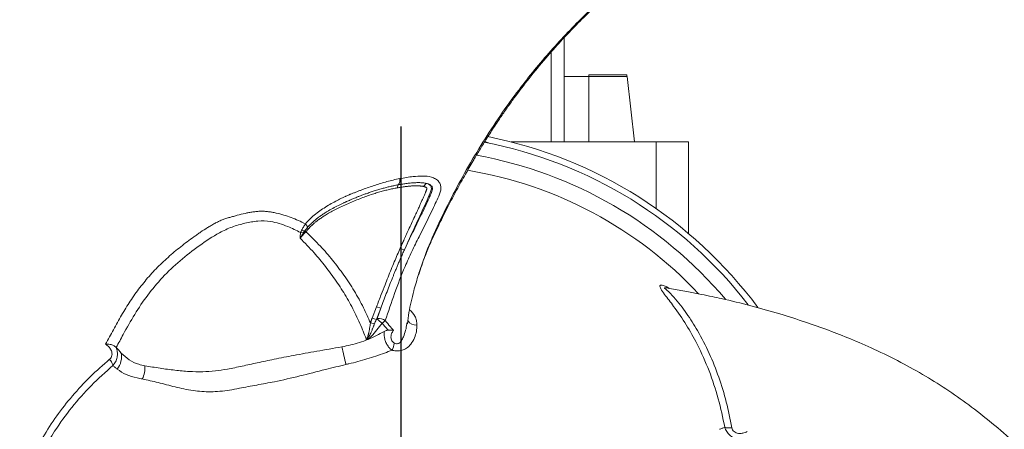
# Model space of a CAD drawing. Header units: millimetres. Extents: x 0 to 420, y 0 to 297.
# Tile 5 of 8: x 186 to 246, y 150 to 175. Entities that reach past the tile are written whole.
import ezdxf

# ---------------------------------------------------------------- set-up
doc = ezdxf.new("R2010")
doc.units = ezdxf.units.MM
doc.layers.add('AM_BOR', color=7, linetype='Continuous')

# ---------------------------------------------------------------- blocks, each defined once
blk = doc.blocks.new('SW_CENTERMARKSYMBOL_0')
at = {"layer": 'AM_BOR', "color": 0}
for p, q in [((0, 1), (0, 27.35)), ((-1, 0), (-27.35, 0)), ((0, 0), (-0.5, 0)), ((0, 0), (0, 0.5)), ((0, 0), (0, -0.5)), ((0, 0), (0.5, 0)), ((1, 0), (27.35, 0)), ((0, -1), (0, -27.35))]:
    blk.add_line(p, q, dxfattribs=at)

msp = doc.modelspace()

# ---------------------------------------------------------------- linework, layer by layer
at = {"color": 7, "linetype": 'Continuous', "lineweight": 15}
for p, q in [((219.11, 167.631), (219.11, 174.02)), ((220.61, 171.631), (219.11, 171.631)), ((222.936, 171.731), (220.61, 171.731)), ((220.61, 171.731), (220.61, 171.643)), ((222.954, 171.643), (220.61, 171.643)), ((220.61, 171.643), (220.61, 167.631)), ((223.423, 167.631), (222.954, 171.643)), ((214.245, 167.655), (214.464, 167.568)), ((224.731, 167.631), (215.863, 167.631)), ((224.731, 167.631), (226.73, 167.631)), ((226.73, 167.631), (226.73, 162.017)), ((208.885, 164.823), (208.941, 165.007)), ((210.498, 164.905), (210.645, 165.097)), ((203.43, 162.301), (203.286, 162.137)), ((203.43, 162.301), (203.385, 162.4)), ((203.183, 162.028), (203.142, 162.085)), ((203.254, 162.104), (203.209, 162.18)), ((203.286, 162.137), (203.243, 162.226)), ((210.184, 159.517), (210.211, 159.607)), ((210.211, 159.606), (210.245, 159.702)), ((207.337, 156.843), (207.61, 157.545)), ((207.61, 157.545), (207.872, 157.458)), ((207.654, 156.825), (207.872, 157.458)), ((207.599, 156.754), (207.654, 156.825)), ((207.241, 156.548), (207.481, 156.489)), ((209.464, 156.505), (209.475, 156.567)), ((191.668, 155.043), (191.657, 155.056))]:
    msp.add_line(p, q, dxfattribs=at)
at = {"color": 8, "linetype": 'Continuous', "lineweight": 15}
for p, q in [((218.31, 167.631), (218.31, 173.133)), ((224.731, 163.559), (224.731, 167.631))]:
    msp.add_line(p, q, dxfattribs=at)
at = {"color": 7, "linetype": 'Continuous', "lineweight": 15, "flags": 128}
for points in [[(209.06, 161.124), (209.189, 161.076), (209.319, 161.027)], [(207.337, 156.843), (207.468, 156.799), (207.599, 156.754)]]:
    msp.add_lwpolyline(points, dxfattribs=at)
at = {"color": 7, "linetype": 'Continuous', "lineweight": 15}
for centre, radius, start, end in [((209.11, 141.231), 81.1, 135.10597, 134.89403), ((209.11, 141.231), 69.6, 135.12348, 134.87652), ((209.11, 141.231), 69, 135.12456, 134.87544), ((209.11, 141.231), 27.25, 36.64043, 78.75878), ((209.11, 141.231), 26.877, 37.7054, 79.06481), ((209.11, 141.231), 26.001, 40.16134, 79.76634), ((209.11, 141.231), 25, 43.16929, 80.61), ((208.642, 165.278), 0.404, 317.85024, 15.37806), ((202.954, 162.276), 0.448, 16.0481, 47.91973), ((203.045, 162.693), 0.616, 261.89051, 279.10149), ((203.299, 162.975), 0.801, 249.76289, 263.58314), ((207.645, 155.747), 1.078, 62.08442, 89.496), ((208.643, 157.56), 1.232, 216.66118, 236.1433), ((207.089, 157.766), 1.505, 305.21312, 314.82697), ((152.633, 142.499), 54.335, 12.22618, 13.39177), ((206.096, 155.954), 2.685, 336.54338, 346.21264), ((191.847, 153.805), 1.574, 334.1698, 4.47981)]:
    msp.add_arc(centre, radius, start, end, dxfattribs=at)
at = {"color": 8, "linetype": 'Continuous', "lineweight": 15}
msp.add_arc((210.027, 157.009), 0.593, 212.19495, 275.79526, dxfattribs=at)
at = {"color": 7, "linetype": 'Continuous', "lineweight": 15}
msp.add_ellipse((223.076, 167.731), major_axis=(-0.14, 4), ratio=0.017444, start_param=6.073136, end_param=6.282576, dxfattribs=at)
for points, knots in [([(242.244, 195.225), (242.231, 195.232), (241.907, 195.399), (241.217, 195.74), (239.876, 196.381), (238.181, 197.128), (236.195, 197.907), (234.408, 198.5), (232.862, 198.933), (231.571, 199.234), (230.331, 199.47), (229.089, 199.655), (227.787, 199.801), (226.379, 199.906), (224.825, 199.965), (223.105, 199.963), (221.363, 199.893), (219.733, 199.769), (218.345, 199.625), (217.188, 199.477), (216.241, 199.337), (215.456, 199.209), (214.697, 199.073), (213.858, 198.909), (212.892, 198.699), (211.84, 198.444), (210.735, 198.145), (209.437, 197.752), (207.949, 197.239), (206.325, 196.587), (204.756, 195.869), (203.302, 195.125), (202.114, 194.456), (201.189, 193.897), (200.527, 193.479), (200.002, 193.136), (199.57, 192.844), (199.159, 192.561), (198.731, 192.258), (198.258, 191.915), (197.719, 191.513), (197.07, 191.01), (196.305, 190.392), (195.508, 189.714), (194.7, 188.99), (193.947, 188.281), (193.255, 187.594), (192.675, 186.99), (192.181, 186.457), (191.775, 186.004), (191.413, 185.588), (191.083, 185.199), (190.746, 184.793), (190.407, 184.374), (190.055, 183.928), (189.626, 183.366), (189.095, 182.64), (188.461, 181.719), (187.777, 180.654), (187.103, 179.51), (186.49, 178.368), (185.968, 177.305), (185.516, 176.306), (185.129, 175.376), (184.786, 174.484), (184.475, 173.61), (184.179, 172.703), (183.828, 171.52), (183.441, 170.02), (183.077, 168.236), (182.811, 166.448), (182.649, 164.716), (182.583, 163.01), (182.61, 161.261), (182.725, 159.555), (182.908, 157.951), (183.133, 156.464), (183.412, 154.961), (183.767, 153.331), (184.207, 151.602), (184.611, 150.226), (184.925, 149.239), (185.139, 148.589), (185.401, 147.828), (185.643, 147.146), (185.803, 146.721), (185.852, 146.591)], [0, 0, 0, 0, 0.000462, 0.010942, 0.02316, 0.045156, 0.066619, 0.087311, 0.101809, 0.114946, 0.127238, 0.139826, 0.15279, 0.166784, 0.182425, 0.199763, 0.218776, 0.235141, 0.249239, 0.261005, 0.270466, 0.278176, 0.285086, 0.29382, 0.304105, 0.315086, 0.326697, 0.338932, 0.356364, 0.374701, 0.392444, 0.409217, 0.424872, 0.434422, 0.442601, 0.449055, 0.453861, 0.458796, 0.464571, 0.470164, 0.476961, 0.485491, 0.4957, 0.507568, 0.51812, 0.529557, 0.539871, 0.5486, 0.555749, 0.562586, 0.567627, 0.572891, 0.578451, 0.584018, 0.58962, 0.596138, 0.606059, 0.617743, 0.631104, 0.645687, 0.659277, 0.671589, 0.682681, 0.693493, 0.702994, 0.712533, 0.722467, 0.732826, 0.751138, 0.771014, 0.790117, 0.808178, 0.826121, 0.844461, 0.863951, 0.88057, 0.895643, 0.911252, 0.92822, 0.947152, 0.965837, 0.971674, 0.978346, 0.986407, 0.995832, 1, 1, 1, 1]), ([(210.245, 159.702), (210.354, 160.017), (210.563, 160.618), (210.901, 161.418), (211.2, 162.069), (211.46, 162.618), (211.717, 163.145), (212.068, 163.835), (212.515, 164.678), (213.025, 165.603), (213.482, 166.396), (213.883, 167.069), (214.28, 167.716), (214.718, 168.406), (215.169, 169.087), (215.607, 169.719), (216.189, 170.527), (216.97, 171.552), (217.931, 172.718), (218.863, 173.768), (219.754, 174.71), (220.698, 175.649), (221.748, 176.623), (222.88, 177.604), (224.213, 178.691), (225.75, 179.862), (227.515, 181.12), (229.097, 182.166), (230.503, 183.032), (231.669, 183.709), (232.773, 184.313), (233.721, 184.81), (234.608, 185.26), (235.577, 185.708), (236.694, 186.215), (237.898, 186.737), (238.961, 187.178), (239.864, 187.538), (240.594, 187.821), (241.295, 188.082), (241.843, 188.279), (242.237, 188.417), (242.47, 188.5), (242.703, 188.572), (243.008, 188.667), (243.456, 188.813), (244.08, 189.014), (244.63, 189.191), (244.97, 189.297), (245.045, 189.32)], [0, 0, 0, 0, 0.02111, 0.04025, 0.05516, 0.066765, 0.079141, 0.092705, 0.116354, 0.1403, 0.160268, 0.174852, 0.190372, 0.208732, 0.226847, 0.242399, 0.257742, 0.290446, 0.324825, 0.354533, 0.38037, 0.407726, 0.439653, 0.471575, 0.50286, 0.548704, 0.594157, 0.64056, 0.668934, 0.698284, 0.725276, 0.747495, 0.764782, 0.787017, 0.813948, 0.841292, 0.868816, 0.885704, 0.902018, 0.917763, 0.93253, 0.938639, 0.943758, 0.947908, 0.953784, 0.963569, 0.977299, 0.995003, 1, 1, 1, 1]), ([(203.254, 162.609), (203.349, 162.725), (203.45, 162.832), (203.661, 163.035), (203.77, 163.129), (204.103, 163.396), (204.334, 163.553), (204.806, 163.842), (205.047, 163.974), (205.352, 164.127), (205.413, 164.157), (205.536, 164.215), (205.597, 164.244), (205.674, 164.279), (205.689, 164.287), (205.72, 164.3), (205.735, 164.307), (205.781, 164.328), (205.811, 164.343), (205.873, 164.369), (205.904, 164.38), (205.95, 164.402), (205.965, 164.41), (205.995, 164.424), (206.011, 164.43), (206.089, 164.46), (206.151, 164.483), (206.243, 164.518), (206.274, 164.53), (206.335, 164.554), (206.365, 164.567), (206.456, 164.604), (206.517, 164.627), (206.64, 164.673), (206.701, 164.695), (207.006, 164.807), (207.251, 164.892), (207.622, 165.013), (207.747, 165.052), (207.998, 165.129), (208.124, 165.166), (208.508, 165.27), (208.767, 165.333), (209.031, 165.385)], [0, 0, 0, 0, 0.0625, 0.0625, 0.125, 0.125, 0.25, 0.25, 0.375, 0.375, 0.40625, 0.40625, 0.4375, 0.4375, 0.445313, 0.445313, 0.453125, 0.453125, 0.46875, 0.46875, 0.484375, 0.484375, 0.492188, 0.492188, 0.5, 0.5, 0.53125, 0.53125, 0.546875, 0.546875, 0.5625, 0.5625, 0.59375, 0.59375, 0.625, 0.625, 0.75, 0.75, 0.8125, 0.8125, 0.875, 0.875, 1, 1, 1, 1]), ([(209.031, 165.385), (209.305, 165.434), (209.761, 165.515), (210.418, 165.552), (210.883, 165.521), (211.233, 165.384), (211.424, 165.221), (211.53, 165.013), (211.566, 164.789), (211.508, 164.461), (211.313, 164.085), (210.895, 163.17), (210.361, 162.129), (209.77, 160.927), (209.246, 159.78), (208.705, 158.359), (208.335, 157.253), (208.149, 156.699)], [0, 0, 0, 0, 0.07839, 0.130544, 0.183631, 0.206771, 0.230818, 0.247367, 0.264008, 0.285182, 0.327423, 0.369884, 0.537491, 0.621323, 0.70512, 0.852356, 1, 1, 1, 1]), ([(203.385, 162.4), (203.4, 162.418), (203.436, 162.459), (203.499, 162.528), (203.583, 162.614), (203.7, 162.725), (203.84, 162.847), (203.992, 162.967), (204.151, 163.085), (204.325, 163.204), (204.503, 163.317), (204.733, 163.456), (205.011, 163.611), (205.301, 163.758), (205.501, 163.854), (205.601, 163.901), (205.66, 163.928), (205.704, 163.948), (205.749, 163.968), (205.807, 163.994), (205.866, 164.02), (205.925, 164.046), (205.983, 164.071), (206.059, 164.103), (206.16, 164.145), (206.278, 164.194), (206.419, 164.252), (206.584, 164.317), (206.772, 164.389), (206.984, 164.467), (207.22, 164.55), (207.479, 164.635), (207.747, 164.718), (208.012, 164.794), (208.264, 164.86), (208.503, 164.917), (208.726, 164.966), (208.871, 164.994), (208.941, 165.007)], [0, 0, 0, 0, 0.010313, 0.024405, 0.042371, 0.064302, 0.097596, 0.127398, 0.15344, 0.190065, 0.226132, 0.252705, 0.317298, 0.377624, 0.40876, 0.424318, 0.431294, 0.439869, 0.447643, 0.455414, 0.470953, 0.47872, 0.486486, 0.502011, 0.51886, 0.539779, 0.564591, 0.593639, 0.626758, 0.663917, 0.705128, 0.750387, 0.798531, 0.844017, 0.886916, 0.927223, 0.964918, 1, 1, 1, 1]), ([(208.885, 164.823), (208.838, 164.815), (208.745, 164.798), (208.604, 164.77), (208.463, 164.739), (208.32, 164.706), (208.176, 164.671), (208.032, 164.633), (207.886, 164.594), (207.739, 164.552), (207.592, 164.507), (207.265, 164.404), (206.744, 164.221), (206.026, 163.934), (205.325, 163.62), (204.791, 163.338), (204.433, 163.122), (204.217, 162.981), (204.038, 162.854), (203.889, 162.738), (203.764, 162.633), (203.646, 162.526), (203.535, 162.416), (203.465, 162.339), (203.43, 162.301)], [0, 0, 0, 0, 0.024026, 0.048266, 0.072725, 0.097405, 0.122309, 0.147442, 0.172806, 0.198405, 0.224241, 0.250317, 0.370388, 0.500383, 0.634933, 0.75047, 0.796299, 0.837844, 0.875152, 0.901567, 0.927221, 0.952152, 0.976397, 1, 1, 1, 1]), ([(210.498, 164.905), (210.481, 164.908), (210.446, 164.915), (210.392, 164.923), (210.336, 164.93), (210.277, 164.936), (210.216, 164.94), (210.152, 164.943), (210.085, 164.945), (210.016, 164.945), (209.944, 164.944), (209.87, 164.942), (209.793, 164.938), (209.714, 164.932), (209.632, 164.926), (209.547, 164.918), (209.46, 164.908), (209.371, 164.898), (209.279, 164.886), (209.184, 164.872), (209.086, 164.857), (208.986, 164.841), (208.919, 164.829), (208.885, 164.823)], [0, 0, 0, 0, 0.032036, 0.065535, 0.10052, 0.137012, 0.17503, 0.214589, 0.255705, 0.298389, 0.342653, 0.388508, 0.435963, 0.485026, 0.535704, 0.588005, 0.641934, 0.697498, 0.754702, 0.813549, 0.874046, 0.936195, 1, 1, 1, 1]), ([(208.941, 165.007), (208.987, 165.015), (209.078, 165.032), (209.213, 165.054), (209.346, 165.073), (209.477, 165.091), (209.612, 165.106), (209.749, 165.12), (209.888, 165.13), (210.019, 165.137), (210.143, 165.14), (210.26, 165.139), (210.368, 165.135), (210.469, 165.126), (210.56, 165.115), (210.618, 165.103), (210.645, 165.097)], [0, 0, 0, 0, 0.081369, 0.161345, 0.239903, 0.317014, 0.392665, 0.477873, 0.558923, 0.63566, 0.708013, 0.775908, 0.839221, 0.89779, 0.951454, 1, 1, 1, 1]), ([(209.06, 161.124), (209.093, 161.198), (209.165, 161.359), (209.283, 161.62), (209.421, 161.923), (209.579, 162.268), (209.757, 162.655), (209.93, 163.029), (210.085, 163.362), (210.206, 163.627), (210.308, 163.848), (210.391, 164.031), (210.46, 164.185), (210.518, 164.317), (210.567, 164.43), (210.604, 164.516), (210.63, 164.58), (210.647, 164.626), (210.662, 164.668), (210.674, 164.704), (210.684, 164.736), (210.69, 164.764), (210.694, 164.784), (210.693, 164.799), (210.689, 164.81), (210.683, 164.82), (210.674, 164.83), (210.661, 164.84), (210.646, 164.85), (210.629, 164.859), (210.599, 164.873), (210.555, 164.89), (210.518, 164.899), (210.498, 164.905)], [0, 0, 0, 0, 0.056252, 0.123308, 0.201167, 0.289832, 0.389301, 0.499577, 0.57898, 0.647085, 0.703891, 0.749399, 0.788154, 0.821889, 0.850607, 0.87431, 0.887069, 0.898533, 0.908709, 0.917605, 0.925237, 0.931627, 0.936813, 0.939136, 0.941631, 0.944514, 0.947925, 0.951952, 0.956647, 0.962043, 0.968162, 0.982952, 1, 1, 1, 1]), ([(210.645, 165.097), (210.826, 165.054), (211.055, 164.898), (210.702, 163.995), (209.865, 162.259), (209.319, 161.027)], [0.5884147, 0.5884147, 0.5884147, 0.5884147, 0.6247338, 0.6616264, 0.7949072, 0.7949072, 0.7949072, 0.7949072]), ([(209.319, 161.027), (209.402, 161.204), (209.485, 161.381), (209.653, 161.734), (209.738, 161.91), (209.993, 162.438), (210.164, 162.789), (210.418, 163.316), (210.502, 163.491), (210.67, 163.844), (210.753, 164.02), (210.874, 164.287), (210.914, 164.376), (210.971, 164.512), (210.989, 164.557), (211.021, 164.651), (211.034, 164.699), (211.041, 164.774), (211.041, 164.8), (211.033, 164.849), (211.023, 164.874), (210.998, 164.917), (210.982, 164.937), (210.946, 164.971), (210.927, 164.986), (210.886, 165.012), (210.865, 165.023), (210.822, 165.043), (210.8, 165.052), (210.734, 165.076), (210.689, 165.087), (210.645, 165.097)], [0, 0, 0, 0, 0.125, 0.125, 0.25, 0.25, 0.5, 0.5, 0.625, 0.625, 0.75, 0.75, 0.8125, 0.8125, 0.84375, 0.84375, 0.875, 0.875, 0.890625, 0.890625, 0.90625, 0.90625, 0.921875, 0.921875, 0.9375, 0.9375, 0.953125, 0.953125, 0.96875, 0.96875, 1, 1, 1, 1]), ([(191.008, 155.256), (191.096, 155.398), (191.18, 155.544), (191.344, 155.839), (191.425, 155.987), (191.667, 156.433), (191.827, 156.732), (192.08, 157.172), (192.166, 157.318), (192.344, 157.605), (192.435, 157.747), (192.714, 158.169), (192.91, 158.444), (193.319, 158.98), (193.533, 159.242), (193.869, 159.624), (193.984, 159.749), (194.223, 159.992), (194.346, 160.108), (194.594, 160.339), (194.718, 160.453), (194.968, 160.68), (195.095, 160.791), (195.353, 161.006), (195.485, 161.111), (195.749, 161.318), (195.883, 161.42), (196.152, 161.621), (196.287, 161.72), (196.491, 161.867), (196.56, 161.916), (196.696, 162.014), (196.765, 162.063), (196.973, 162.205), (197.114, 162.297), (197.329, 162.43), (197.402, 162.473), (197.512, 162.535), (197.549, 162.556), (197.622, 162.598), (197.659, 162.619), (197.77, 162.68), (197.845, 162.719), (197.996, 162.791), (198.073, 162.824), (198.187, 162.874), (198.225, 162.89), (198.302, 162.921), (198.34, 162.937), (198.418, 162.964), (198.457, 162.975), (198.517, 162.99), (198.537, 162.994), (198.577, 163.002), (198.597, 163.007), (198.656, 163.02), (198.696, 163.031), (198.773, 163.053), (198.812, 163.065), (198.928, 163.1), (199.005, 163.123), (199.24, 163.186), (199.397, 163.225), (199.635, 163.275), (199.714, 163.291), (199.873, 163.32), (199.953, 163.332), (200.113, 163.355), (200.192, 163.366), (200.352, 163.384), (200.432, 163.391), (200.553, 163.395), (200.593, 163.395), (200.673, 163.392), (200.713, 163.388), (200.792, 163.382), (200.832, 163.378), (200.911, 163.37), (200.951, 163.366), (201.069, 163.352), (201.148, 163.341), (201.306, 163.314), (201.385, 163.298), (201.618, 163.245), (201.772, 163.204), (202.076, 163.11), (202.227, 163.058), (202.528, 162.946), (202.677, 162.886), (202.97, 162.756), (203.114, 162.685), (203.254, 162.609)], [0, 0, 0, 0, 0.03125, 0.03125, 0.0625, 0.0625, 0.125, 0.125, 0.15625, 0.15625, 0.1875, 0.1875, 0.25, 0.25, 0.3125, 0.3125, 0.34375, 0.34375, 0.375, 0.375, 0.40625, 0.40625, 0.4375, 0.4375, 0.46875, 0.46875, 0.5, 0.5, 0.53125, 0.53125, 0.546875, 0.546875, 0.5625, 0.5625, 0.59375, 0.59375, 0.609375, 0.609375, 0.617187, 0.617187, 0.625, 0.625, 0.640625, 0.640625, 0.65625, 0.65625, 0.664062, 0.664062, 0.671875, 0.671875, 0.679687, 0.679687, 0.683594, 0.683594, 0.6875, 0.6875, 0.695312, 0.695312, 0.703125, 0.703125, 0.71875, 0.71875, 0.75, 0.75, 0.765625, 0.765625, 0.78125, 0.78125, 0.796875, 0.796875, 0.8125, 0.8125, 0.820312, 0.820312, 0.828125, 0.828125, 0.835937, 0.835937, 0.84375, 0.84375, 0.859375, 0.859375, 0.875, 0.875, 0.90625, 0.90625, 0.9375, 0.9375, 0.96875, 0.96875, 1, 1, 1, 1]), ([(202.958, 162.083), (202.698, 162.214), (202.273, 162.427), (201.653, 162.638), (201.051, 162.795), (200.335, 162.808), (199.54, 162.665), (198.754, 162.446), (197.805, 161.993), (196.738, 161.29), (195.564, 160.381), (194.501, 159.37), (193.575, 158.261), (192.781, 157.084), (192.168, 155.996), (191.808, 155.311), (191.668, 155.043)], [0, 0, 0, 0, 0.061548, 0.10052, 0.139444, 0.194206, 0.249317, 0.306225, 0.363013, 0.4617, 0.560591, 0.659233, 0.752708, 0.846469, 0.940151, 1, 1, 1, 1]), ([(203.022, 162.224), (203.055, 162.291), (203.094, 162.357), (203.173, 162.486), (203.214, 162.548), (203.254, 162.609)], [0, 0, 0, 0, 0.5, 0.5, 1, 1, 1, 1]), ([(202.93, 161.74), (202.93, 161.74), (202.923, 161.854), (202.941, 161.969), (202.958, 162.083)], [0, 0, 0, 0, 0.0058909, 1, 1, 1, 1]), ([(202.93, 161.74), (202.949, 161.771), (202.968, 161.803), (203.005, 161.865), (203.023, 161.895), (203.077, 161.982), (203.11, 162.036), (203.142, 162.085)], [0, 0, 0, 0, 0.25, 0.25, 0.5, 0.5, 1, 1, 1, 1]), ([(203.183, 162.028), (203.175, 162.019), (203.159, 162.001), (203.134, 161.974), (203.109, 161.947), (203.083, 161.919), (203.058, 161.89), (203.032, 161.861), (203.007, 161.831), (202.981, 161.801), (202.955, 161.77), (202.938, 161.75), (202.93, 161.74)], [0, 0, 0, 0, 0.0957089, 0.1921239, 0.289343, 0.3874615, 0.4865714, 0.586762, 0.688119, 0.7907253, 0.8946602, 1, 1, 1, 1]), ([(206.994, 155.527), (206.987, 155.546), (206.921, 155.719), (206.844, 155.919), (206.625, 156.454), (206.296, 157.178), (205.755, 158.174), (205.151, 159.12), (204.492, 160.01), (203.758, 160.897), (203.218, 161.446), (202.93, 161.74)], [0, 0, 0, 0, 0.007806, 0.071012, 0.082166, 0.230097, 0.379147, 0.528217, 0.678182, 0.828166, 1, 1, 1, 1]), ([(203.286, 162.137), (203.585, 161.846), (204.15, 161.297), (204.919, 160.403), (205.614, 159.493), (206.252, 158.52), (206.801, 157.539), (207.103, 156.861), (207.241, 156.548)], [0, 0, 0, 0, 0.188153, 0.355097, 0.522023, 0.689446, 0.85684, 1, 1, 1, 1]), ([(207.61, 157.545), (207.705, 157.792), (207.878, 158.239), (208.113, 158.84), (208.317, 159.356), (208.507, 159.824), (208.697, 160.282), (208.879, 160.713), (209.001, 160.99), (209.06, 161.124)], [0, 0, 0, 0, 0.204994, 0.371667, 0.500022, 0.635516, 0.764001, 0.885491, 1, 1, 1, 1]), ([(209.319, 161.027), (209.28, 160.941), (209.204, 160.773), (209.095, 160.525), (208.992, 160.288), (208.896, 160.061), (208.805, 159.845), (208.721, 159.639), (208.642, 159.445), (208.469, 159.017), (208.211, 158.357), (207.984, 157.755), (207.872, 157.458)], [0, 0, 0, 0, 0.073496, 0.143866, 0.21107, 0.275105, 0.335943, 0.393585, 0.448035, 0.499301, 0.7523, 1, 1, 1, 1]), ([(209.503, 156.499), (209.532, 156.727), (209.618, 157.403), (209.85, 158.409), (210.083, 159.181), (210.184, 159.517)], [0, 0, 0, 0, 0.222673, 0.662092, 1, 1, 1, 1]), ([(225.393, 158.694), (225.392, 158.694), (225.378, 158.695), (225.378, 158.695), (225.379, 158.696)], [0, 0, 0, 0, 0.091686, 1, 1, 1, 1]), ([(239.303, 85.538), (239.316, 85.547), (239.622, 85.743), (240.263, 86.171), (241.488, 87.012), (242.982, 88.106), (244.65, 89.436), (246.057, 90.687), (247.205, 91.809), (248.112, 92.777), (248.936, 93.733), (249.717, 94.715), (250.495, 95.771), (251.29, 96.937), (252.118, 98.254), (252.976, 99.745), (253.786, 101.288), (254.494, 102.761), (255.063, 104.035), (255.513, 105.112), (255.866, 106.001), (256.147, 106.746), (256.409, 107.471), (256.687, 108.28), (256.988, 109.221), (257.293, 110.259), (257.587, 111.366), (257.896, 112.686), (258.195, 114.232), (258.442, 115.965), (258.606, 117.682), (258.688, 119.313), (258.702, 120.676), (258.681, 121.757), (258.65, 122.539), (258.615, 123.166), (258.579, 123.686), (258.539, 124.183), (258.491, 124.706), (258.43, 125.286), (258.351, 125.954), (258.24, 126.768), (258.087, 127.739), (257.899, 128.769), (257.676, 129.831), (257.438, 130.837), (257.189, 131.779), (256.956, 132.584), (256.742, 133.278), (256.552, 133.857), (256.373, 134.378), (256.201, 134.858), (256.018, 135.354), (255.825, 135.856), (255.614, 136.384), (255.342, 137.036), (254.979, 137.859), (254.499, 138.869), (253.918, 139.994), (253.264, 141.149), (252.582, 142.251), (251.922, 143.235), (251.283, 144.126), (250.672, 144.926), (250.07, 145.669), (249.468, 146.375), (248.831, 147.085), (247.983, 147.981), (246.877, 149.065), (245.514, 150.274), (244.098, 151.397), (242.679, 152.404), (241.235, 153.314), (239.707, 154.166), (238.172, 154.918), (236.691, 155.562), (235.291, 156.111), (233.85, 156.621), (232.26, 157.128), (230.543, 157.611), (229.149, 157.949), (228.138, 158.171), (227.468, 158.311), (226.678, 158.465), (225.966, 158.596), (225.518, 158.67), (225.381, 158.692)], [0, 0, 0, 0, 0.000462, 0.010941, 0.023159, 0.045156, 0.066618, 0.08731, 0.101809, 0.114945, 0.127237, 0.139825, 0.15279, 0.166784, 0.182424, 0.199762, 0.218776, 0.235141, 0.249238, 0.261004, 0.270465, 0.278175, 0.285086, 0.29382, 0.304105, 0.315085, 0.326696, 0.338932, 0.356364, 0.3747, 0.392444, 0.409216, 0.424872, 0.434421, 0.442601, 0.449054, 0.45386, 0.458796, 0.46457, 0.470164, 0.476961, 0.48549, 0.4957, 0.507568, 0.51812, 0.529557, 0.539871, 0.5486, 0.555749, 0.562586, 0.567626, 0.572891, 0.57845, 0.584018, 0.58962, 0.596138, 0.606059, 0.617742, 0.631104, 0.645687, 0.659277, 0.671588, 0.682681, 0.693493, 0.702994, 0.712533, 0.722467, 0.732826, 0.751138, 0.771014, 0.790117, 0.808177, 0.826121, 0.844461, 0.863951, 0.88057, 0.895643, 0.911252, 0.92822, 0.947151, 0.965837, 0.971674, 0.978346, 0.986407, 0.995832, 1, 1, 1, 1]), ([(207.241, 156.548), (207.247, 156.568), (207.257, 156.608), (207.275, 156.668), (207.294, 156.726), (207.315, 156.785), (207.33, 156.823), (207.337, 156.843)], [0, 0, 0, 0, 0.198847, 0.398117, 0.597964, 0.798541, 1, 1, 1, 1]), ([(206.994, 155.527), (207, 155.539), (207.013, 155.563), (207.03, 155.602), (207.047, 155.644), (207.064, 155.689), (207.08, 155.737), (207.096, 155.788), (207.111, 155.843), (207.125, 155.901), (207.139, 155.962), (207.154, 156.04), (207.171, 156.133), (207.189, 156.235), (207.204, 156.327), (207.218, 156.41), (207.23, 156.482), (207.238, 156.527), (207.241, 156.548)], [0, 0, 0, 0, 0.038424, 0.079287, 0.122636, 0.168518, 0.216975, 0.268053, 0.321791, 0.378232, 0.437418, 0.499387, 0.606, 0.70341, 0.791567, 0.870409, 0.939891, 1, 1, 1, 1]), ([(207.956, 156.537), (207.848, 156.402), (207.632, 156.133), (207.36, 155.769), (207.12, 155.584), (207.009, 155.533), (206.994, 155.527)], [0, 0, 0, 0, 0.3709747, 0.7422561, 0.9669149, 1, 1, 1, 1]), ([(207.481, 156.489), (207.474, 156.471), (207.46, 156.434), (207.436, 156.375), (207.41, 156.309), (207.382, 156.237), (207.351, 156.158), (207.319, 156.074), (207.277, 155.975), (207.225, 155.862), (207.17, 155.764), (207.119, 155.684), (207.068, 155.61), (207.021, 155.557), (206.994, 155.527)], [0, 0, 0, 0, 0.051289, 0.109448, 0.174482, 0.246393, 0.324308, 0.406733, 0.49379, 0.621566, 0.75089, 0.80427, 0.885714, 1, 1, 1, 1]), ([(208.342, 156.106), (208.325, 156.123), (208.185, 156.257), (208.063, 156.406), (207.956, 156.537)], [0, 0, 0, 0, 0.121848, 1, 1, 1, 1]), ([(208.149, 156.699), (208.245, 156.575), (208.384, 156.393), (208.559, 156.203), (208.633, 156.135), (208.653, 156.116)], [0, 0, 0, 0, 0.613304, 0.893168, 1, 1, 1, 1]), ([(210.087, 156.42), (210.081, 156.29), (210.069, 156.03), (209.946, 155.631), (209.751, 155.271), (209.476, 155.006), (209.181, 154.861), (208.885, 154.82), (208.677, 154.851), (208.575, 154.88), (208.56, 154.885)], [0, 0, 0, 0, 0.1707414, 0.3414725, 0.5323172, 0.67357, 0.7798495, 0.8867169, 0.9825417, 1, 1, 1, 1]), ([(205.49, 155.084), (205.851, 155.162), (206.581, 155.322), (207.438, 155.676), (207.921, 155.942), (208.076, 156.027)], [0, 0, 0, 0, 0.3990253, 0.8076921, 1, 1, 1, 1]), ([(208.56, 154.885), (208.503, 154.93), (208.382, 155.027), (208.241, 155.232), (208.14, 155.461), (208.079, 155.713), (208.067, 155.901), (208.074, 156.009), (208.076, 156.027)], [0, 0, 0, 0, 0.174287, 0.369332, 0.561969, 0.731712, 0.957159, 1, 1, 1, 1]), ([(208.076, 156.027), (208.133, 156.054), (208.217, 156.095), (208.311, 156.104), (208.342, 156.106)], [0, 0, 0, 0, 0.670774, 1, 1, 1, 1]), ([(208.342, 156.106), (208.447, 156.11), (208.553, 156.114), (208.653, 156.116), (208.653, 156.116)], [0, 0, 0, 0, 0.993806, 1, 1, 1, 1]), ([(208.653, 156.116), (208.637, 156.092), (208.581, 156.006), (208.516, 155.864), (208.489, 155.699), (208.502, 155.568), (208.545, 155.456), (208.616, 155.367), (208.677, 155.33), (208.704, 155.314)], [0, 0, 0, 0, 0.098141, 0.347687, 0.519243, 0.63981, 0.769683, 0.897264, 1, 1, 1, 1]), ([(191.008, 155.256), (191.009, 155.256), (191.105, 155.258), (191.285, 155.245), (191.515, 155.179), (191.611, 155.096), (191.657, 155.056)], [0, 0, 0, 0, 0.003701, 0.359916, 0.690886, 1, 1, 1, 1]), ([(191.263, 154.329), (191.296, 154.362), (191.362, 154.428), (191.411, 154.565), (191.412, 154.711), (191.363, 154.88), (191.285, 155.002), (191.165, 155.14), (191.08, 155.203), (191.008, 155.256)], [0, 0, 0, 0, 0.130781, 0.262022, 0.384607, 0.513495, 0.718978, 0.759449, 1, 1, 1, 1]), ([(191.657, 155.056), (191.667, 155.031), (191.708, 154.922), (191.749, 154.717), (191.732, 154.438), (191.64, 154.166), (191.519, 154.016), (191.459, 153.942)], [0, 0, 0, 0, 0.066707, 0.291954, 0.517984, 0.763907, 1, 1, 1, 1]), ([(205.49, 155.084), (204.975, 154.995), (203.99, 154.826), (202.599, 154.576), (201.378, 154.339), (200.327, 154.117), (199.384, 153.91), (198.52, 153.724), (197.703, 153.599), (196.914, 153.548), (196.095, 153.574), (195.23, 153.654), (194.329, 153.777), (193.726, 153.877), (193.416, 153.928)], [0, 0, 0, 0, 0.110477, 0.211322, 0.299251, 0.376237, 0.447325, 0.51707, 0.574994, 0.640423, 0.717134, 0.80422, 0.89939, 1, 1, 1, 1]), ([(191.973, 154.708), (192.005, 154.548), (191.999, 154.374), (191.914, 154.033), (191.835, 153.867), (191.727, 153.721)], [0, 0, 0, 0, 0.5, 0.5, 1, 1, 1, 1]), ([(191.973, 154.708), (192.127, 154.563), (192.44, 154.267), (192.95, 154.029), (193.293, 153.955), (193.416, 153.928)], [0, 0, 0, 0, 0.384244, 0.779503, 1, 1, 1, 1]), ([(208.56, 154.885), (208.407, 154.824), (207.907, 154.625), (207.026, 154.339), (206.229, 154.121), (205.797, 154.02), (205.735, 154.006)], [0, 0, 0, 0, 0.16847, 0.553319, 0.936375, 1, 1, 1, 1]), ([(191.263, 154.329), (191.315, 154.261), (191.36, 154.191), (191.427, 154.058), (191.45, 153.995), (191.459, 153.942)], [0, 0, 0, 0, 0.5, 0.5, 1, 1, 1, 1]), ([(191.727, 153.721), (191.703, 153.741), (191.656, 153.779), (191.588, 153.835), (191.522, 153.889), (191.48, 153.925), (191.459, 153.942)], [0, 0, 0, 0, 0.260771, 0.514361, 0.76077, 1, 1, 1, 1]), ([(205.735, 154.006), (205.319, 153.906), (204.374, 153.68), (202.915, 153.298), (201.507, 152.973), (200.271, 152.749), (199.356, 152.578), (198.409, 152.389), (197.441, 152.307), (196.319, 152.396), (195.258, 152.628), (194.233, 152.91), (193.586, 153.05), (193.263, 153.119)], [0, 0, 0, 0, 0.088332, 0.20042, 0.312401, 0.391263, 0.470152, 0.515841, 0.60481, 0.693872, 0.795738, 0.897914, 1, 1, 1, 1]), ([(193.263, 153.119), (193.157, 153.14), (192.805, 153.208), (192.249, 153.367), (191.902, 153.603), (191.727, 153.721)], [0, 0, 0, 0, 0.176142, 0.583687, 1, 1, 1, 1]), ([(228.619, 150.039), (228.647, 150.05), (228.704, 150.072), (228.786, 150.103), (228.866, 150.133), (228.918, 150.151), (228.943, 150.161)], [0, 0, 0, 0, 0.260771, 0.514361, 0.76077, 1, 1, 1, 1]), ([(229.377, 150.137), (229.292, 150.126), (229.209, 150.123), (229.06, 150.131), (228.994, 150.142), (228.943, 150.161)], [0, 0, 0, 0, 0.5, 0.5, 1, 1, 1, 1]), ([(229.81, 149.433), (229.783, 149.437), (229.668, 149.455), (229.47, 149.523), (229.237, 149.677), (229.047, 149.892), (228.978, 150.072), (228.943, 150.161)], [0, 0, 0, 0, 0.066707, 0.291954, 0.517984, 0.763908, 1, 1, 1, 1]), ([(229.377, 150.137), (229.389, 150.092), (229.413, 150.002), (229.507, 149.891), (229.633, 149.817), (229.804, 149.775), (229.948, 149.782), (230.128, 149.817), (230.225, 149.859), (230.307, 149.895)], [0, 0, 0, 0, 0.130781, 0.262022, 0.384606, 0.513495, 0.718977, 0.759458, 1, 1, 1, 1])]:
    msp.add_open_spline(points, degree=3, knots=knots, dxfattribs=at)
at = {"color": 8, "linetype": 'Continuous', "lineweight": 15}
for points, knots in [([(210.202, 159.512), (210.319, 159.885), (210.635, 160.885), (211.316, 162.447), (212.179, 164.214), (213.116, 165.94), (214.115, 167.623), (215.185, 169.257), (216.545, 171.143), (218.258, 173.233), (220.389, 175.466), (222.703, 177.54), (225.064, 179.395), (227.404, 181.075), (229.725, 182.595), (232.143, 184.007), (234.642, 185.306), (237.207, 186.488), (239.822, 187.554), (242.47, 188.526), (244.244, 189.097), (245.131, 189.382)], [0, 0, 0, 0, 0.024822, 0.066715, 0.108673, 0.150402, 0.191888, 0.233234, 0.27456, 0.339652, 0.404822, 0.469922, 0.53503, 0.59318, 0.651288, 0.709389, 0.767537, 0.825679, 0.883796, 0.941886, 1, 1, 1, 1]), ([(228.943, 150.161), (228.821, 150.748), (228.575, 151.923), (228.006, 153.624), (227.344, 155.129), (226.595, 156.442), (226.002, 157.325), (225.527, 157.937), (225.242, 158.298), (225.052, 158.576), (224.968, 158.753), (224.963, 158.834), (225.012, 158.875), (225.134, 158.868), (225.323, 158.795), (225.479, 158.705), (225.547, 158.665)], [0, 0, 0, 0, 0.1680579, 0.3364019, 0.5043368, 0.629558, 0.754821, 0.7971217, 0.8393475, 0.880633, 0.8958046, 0.9111052, 0.924618, 0.9435069, 0.9750527, 1, 1, 1, 1]), ([(225.38, 158.69), (225.347, 158.697), (225.303, 158.706), (225.264, 158.703), (225.251, 158.697), (225.248, 158.688), (225.255, 158.674), (225.296, 158.632), (225.522, 158.476), (225.971, 157.967), (226.623, 157.141), (227.344, 155.987), (228.013, 154.692), (228.596, 153.231), (229.066, 151.715), (229.273, 150.663), (229.377, 150.137)], [0, 0, 0, 0, 0.010407, 0.013989, 0.016021, 0.018071, 0.020291, 0.023985, 0.039839, 0.102529, 0.227015, 0.352449, 0.512056, 0.671711, 0.835855, 1, 1, 1, 1]), ([(209.637, 157.36), (209.758, 157.236), (209.951, 157.037), (210.069, 156.701), (210.081, 156.514), (210.087, 156.42)], [0, 0, 0, 0, 0.455843, 0.727305, 1, 1, 1, 1]), ([(208.704, 155.314), (208.713, 155.31), (208.757, 155.292), (208.818, 155.278), (208.896, 155.276), (208.961, 155.291), (209.054, 155.348), (209.16, 155.488), (209.278, 155.752), (209.412, 156.102), (209.447, 156.369), (209.464, 156.505)], [0, 0, 0, 0, 0.017773, 0.086534, 0.112275, 0.160552, 0.20384, 0.30744, 0.473458, 0.732833, 1, 1, 1, 1]), ([(191.459, 153.942), (191.012, 153.542), (190.118, 152.742), (188.929, 151.399), (187.957, 150.073), (187.194, 148.767), (186.725, 147.813), (186.433, 147.095), (186.263, 146.668), (186.118, 146.364), (186.006, 146.203), (185.939, 146.158), (185.878, 146.18), (185.823, 146.289), (185.792, 146.49), (185.793, 146.67), (185.793, 146.749)], [0, 0, 0, 0, 0.1680579, 0.3364018, 0.5043368, 0.629558, 0.7548211, 0.7971218, 0.8393475, 0.8806331, 0.8958046, 0.9111052, 0.924618, 0.9435069, 0.9750527, 1, 1, 1, 1]), ([(185.854, 146.592), (185.865, 146.559), (185.879, 146.516), (185.902, 146.484), (185.913, 146.476), (185.922, 146.478), (185.931, 146.491), (185.947, 146.547), (185.969, 146.822), (186.185, 147.465), (186.575, 148.442), (187.213, 149.644), (188.001, 150.871), (188.974, 152.106), (190.052, 153.271), (190.859, 153.976), (191.263, 154.329)], [0, 0, 0, 0, 0.010407, 0.013989, 0.016021, 0.018071, 0.020291, 0.023985, 0.039839, 0.102529, 0.227015, 0.352449, 0.512056, 0.671711, 0.835855, 1, 1, 1, 1])]:
    msp.add_open_spline(points, degree=3, knots=knots, dxfattribs=at)
at = {"color": 7, "linetype": 'Continuous', "lineweight": 15}
for points in [[(203.243, 162.226), (203.287, 162.284), (203.337, 162.344), (203.385, 162.4)], [(202.958, 162.083), (202.977, 162.13), (202.999, 162.177), (203.022, 162.224)], [(203.142, 162.085), (203.164, 162.116), (203.187, 162.148), (203.209, 162.18)], [(203.254, 162.104), (203.232, 162.078), (203.208, 162.053), (203.183, 162.028)], [(203.209, 162.18), (203.22, 162.195), (203.231, 162.21), (203.243, 162.226)], [(203.286, 162.137), (203.275, 162.126), (203.265, 162.115), (203.254, 162.104)], [(207.872, 157.458), (207.783, 157.226), (207.692, 156.992), (207.599, 156.754)], [(207.599, 156.754), (207.556, 156.668), (207.517, 156.579), (207.481, 156.489)], [(191.668, 155.043), (191.769, 154.932), (191.871, 154.821), (191.973, 154.708)]]:
    msp.add_open_spline(points, degree=3, dxfattribs=at)

# ---------------------------------------------------------------- block references
at = {"layer": 'AM_BOR'}
msp.add_blockref('SW_CENTERMARKSYMBOL_0', (209.11, 141.231), dxfattribs=at)

doc.saveas('drawing.dxf')
